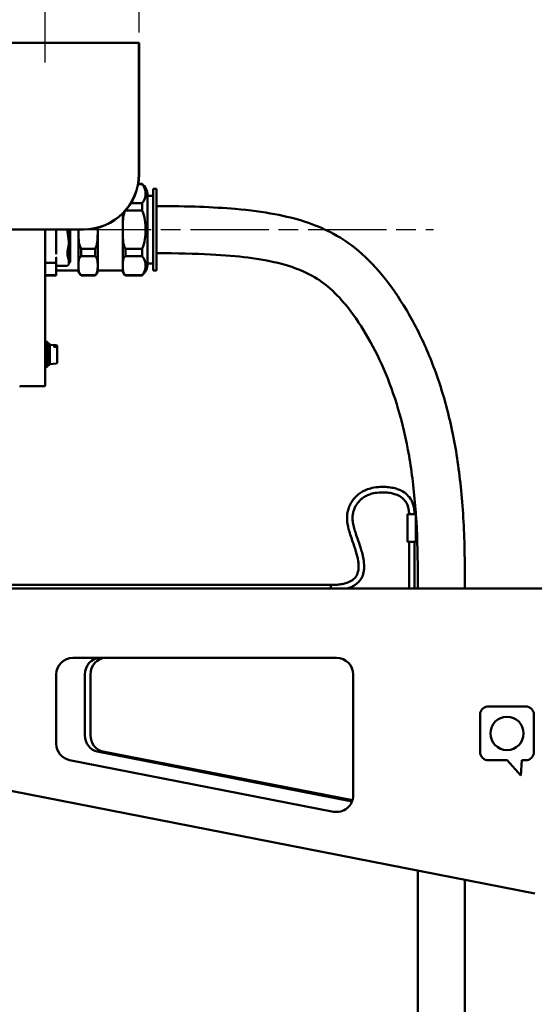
# Model space of a CAD drawing. Header units: millimetres. Extents: x 0 to 2100, y 0 to 1485.
# Tile 30 of 40: x 1028 to 1214, y 887 to 1242. Entities that reach past the tile are written whole.
import ezdxf

# ---------------------------------------------------------------- set-up
doc = ezdxf.new("R2010")
doc.units = ezdxf.units.MM
doc.header["$LTSCALE"] = 5
doc.linetypes.add('CHAIN', pattern=[0.3543, 0.2362, -0.0295, 0.0591, -0.0295])
for name, color, linetype, lineweight in [('Bemaßung (ISO)', 7, 'Continuous', 25), ('Mittellinie (ISO)', 7, 'Continuous', 25), ('Sichtbar (ISO)', 7, 'Continuous', 50)]:
    doc.layers.add(name, color=color, linetype=linetype, lineweight=lineweight)
doc.styles.add('Notiztext (DIN)', font='isocpeur.ttf')
doc.dimstyles.new('Standard (DIN)', dxfattribs={"dimscale": 5, "dimtxt": 3.5, "dimasz": 2.5, "dimexe": 3.175, "dimexo": 0.8, "dimgap": 0.8, "dimtad": 1, "dimrnd": 1e-08, "dimzin": 0, "dimtxsty": 'Notiztext (DIN)', "dimcen": 0.09, "dimdle": 10, "dimclrd": 256, "dimclre": 256, "dimclrt": 256, "dimadec": 0, "dimazin": 0, "dimtfac": 1, "dimtmove": 0, "dimatfit": 3, "dimfxl": 1, "dimtolj": 1, "dimtzin": 0, "dimlwd": -1, "dimlwe": -1, "dimarcsym": 0})

# ---------------------------------------------------------------- blocks, each defined once
blk = doc.blocks.new('*D5')
at = {"layer": 'Bemaßung (ISO)'}
for p, q in [((854.31, 1047.91), (854.31, 825.95)), ((1254.31, 891.83), (1254.31, 825.95)), ((1241.81, 841.82), (866.81, 841.82))]:
    blk.add_line(p, q, dxfattribs=at)
for points in [[(866.81, 843.9), (866.81, 839.74), (854.31, 841.82)], [(1241.81, 843.9), (1241.81, 839.74), (1254.31, 841.82)]]:
    blk.add_solid(points, dxfattribs=at)
at = {"layer": 'Defpoints', "color": 0}
for p in [(854.31, 1051.91), (1254.31, 895.83), (854.31, 841.82)]:
    blk.add_point(p, dxfattribs=at)
at = {"layer": 'Bemaßung (ISO)', "insert": (988.96, 866.82), "char_height": 17.5, "attachment_point": 1, "style": 'Notiztext (DIN)'}
blk.add_mtext('\\A1;400,00', dxfattribs=at)
blk = doc.blocks.new('*D10')
at = {"layer": 'Bemaßung (ISO)'}
for p, q in [((854.31, 1100.91), (854.31, 1279)), ((1037.51, 1226.66), (1037.51, 1279)), ((866.81, 1263.12), (1025.01, 1263.12))]:
    blk.add_line(p, q, dxfattribs=at)
for points in [[(866.81, 1265.21), (866.81, 1261.04), (854.31, 1263.12)], [(1025.01, 1265.21), (1025.01, 1261.04), (1037.51, 1263.12)]]:
    blk.add_solid(points, dxfattribs=at)
at = {"layer": 'Defpoints', "color": 0}
for p in [(1037.51, 1263.12), (1037.51, 1222.66), (854.31, 1096.91)]:
    blk.add_point(p, dxfattribs=at)
at = {"layer": 'Bemaßung (ISO)', "insert": (915.72, 1288.12), "char_height": 17.5, "attachment_point": 1, "style": 'Notiztext (DIN)'}
blk.add_mtext('\\A1;183,20', dxfattribs=at)
blk = doc.blocks.new('*D12')
at = {"layer": 'Bemaßung (ISO)'}
for p, q in [((681.41, 1237.51), (681.41, 1365.37)), ((1071.41, 1237.51), (1071.41, 1365.37)), ((693.91, 1349.49), (1058.91, 1349.49))]:
    blk.add_line(p, q, dxfattribs=at)
for points in [[(693.91, 1351.58), (693.91, 1347.41), (681.41, 1349.49)], [(1058.91, 1351.58), (1058.91, 1347.41), (1071.41, 1349.49)]]:
    blk.add_solid(points, dxfattribs=at)
at = {"layer": 'Defpoints', "color": 0}
for p in [(1071.41, 1349.49), (681.41, 1233.51), (1071.41, 1233.51)]:
    blk.add_point(p, dxfattribs=at)
at = {"layer": 'Bemaßung (ISO)', "insert": (844.47, 1374.49), "char_height": 17.5, "attachment_point": 1, "style": 'Notiztext (DIN)'}
blk.add_mtext('\\A1;390,00', dxfattribs=at)

msp = doc.modelspace()

# ---------------------------------------------------------------- linework, layer by layer
at = {"layer": 'Mittellinie (ISO)', "linetype": 'CHAIN', "ltscale": 23.990969}
msp.add_line((664.962, 1166.408), (1177.812, 1166.408), dxfattribs=at)
at = {"layer": 'Sichtbar (ISO)'}
for p, q in [((1071.361, 1233.841), (681.461, 1233.841)), ((1071.361, 1233.841), (1071.411, 1233.791)), ((1071.361, 1233.548), (1071.361, 1233.841)), ((1071.361, 1233.548), (1071.361, 1194.658)), ((1071.411, 1233.791), (1071.411, 1233.513)), ((1071.411, 1194.622), (1071.411, 1233.513)), ((1071.361, 1193.95), (1071.361, 1194.658)), ((1071.361, 1193.95), (1071.361, 1186.451)), ((1071.411, 1194.622), (1071.411, 1193.95)), ((1071.411, 1186.451), (1071.411, 1193.95)), ((1072.511, 1182.835), (1071.081, 1182.835)), ((1071.094, 1182.908), (1072.511, 1182.908)), ((1072.511, 1182.908), (1072.511, 1182.835)), ((1076.511, 1181.158), (1076.511, 1151.658)), ((1076.511, 1181.158), (1077.711, 1181.158)), ((1077.711, 1151.658), (1077.711, 1181.158)), ((1068.439, 1175.961), (1072.511, 1175.961)), ((1072.511, 1175.961), (1072.511, 1173.281)), ((1074.511, 1154.158), (1074.511, 1178.658)), ((1074.511, 1178.658), (1076.511, 1178.658)), ((1066.511, 1173.281), (1066.511, 1173.336)), ((1072.511, 1173.281), (1066.511, 1173.281)), ((1065.511, 1151.658), (1065.511, 1172.267)), ((1051.411, 1166.501), (756.411, 1166.501)), ((756.411, 1166.451), (1051.411, 1166.451)), ((1037.511, 1166.451), (1037.511, 1110.158)), ((1041.511, 1166.408), (1041.511, 1166.451)), ((1041.511, 1165.714), (1041.511, 1166.408)), ((1041.511, 1161.85), (1041.511, 1165.714)), ((1046.511, 1166.451), (1046.511, 1154.958)), ((1049.511, 1151.658), (1049.511, 1166.451)), ((1056.511, 1167.112), (1056.511, 1151.658)), ((1041.511, 1161.85), (1041.511, 1161.141)), ((1046.011, 1161.85), (1046.011, 1162.335)), ((1046.011, 1161.85), (1046.011, 1161.495)), ((1046.253, 1162.439), (1046.253, 1163.176)), ((1046.253, 1162.439), (1046.253, 1161.291)), ((1041.51, 1158.274), (1041.491, 1158.274)), ((1041.511, 1158.518), (1041.511, 1161.141)), ((1041.511, 1157.542), (1041.511, 1158.274)), ((1046.011, 1161.157), (1046.011, 1161.495)), ((1046.253, 1160.611), (1046.253, 1161.291)), ((1050.511, 1156.854), (1050.511, 1159.534)), ((1050.511, 1159.534), (1055.511, 1159.534)), ((1055.511, 1159.534), (1055.511, 1156.854)), ((1066.511, 1156.854), (1066.511, 1159.534)), ((1066.511, 1159.534), (1072.511, 1159.534)), ((1072.511, 1159.534), (1072.511, 1156.854)), ((1041.511, 1156.395), (1041.511, 1153.84)), ((1046.011, 1154.053), (1046.011, 1155.367)), ((1046.253, 1155.65), (1046.253, 1155.998)), ((1046.253, 1155.65), (1046.253, 1154.52)), ((1055.511, 1156.854), (1050.511, 1156.854)), ((1072.511, 1156.854), (1066.511, 1156.854)), ((1041.491, 1154.408), (1038.011, 1154.408)), ((1041.511, 1153.608), (1041.511, 1153.84)), ((1041.511, 1153.608), (1041.511, 1149.98)), ((1041.71, 1153.408), (1041.511, 1153.608)), ((1041.511, 1151.658), (1049.511, 1151.658)), ((1041.711, 1153.408), (1045.511, 1153.408)), ((1046.253, 1154.52), (1046.011, 1154.208)), ((1046.011, 1154.053), (1046.011, 1153.908)), ((1056.511, 1151.658), (1065.511, 1151.658)), ((1074.511, 1154.158), (1076.511, 1154.158)), ((1076.511, 1151.658), (1077.711, 1151.658)), ((1037.511, 1149.98), (1041.511, 1149.98)), ((1037.511, 1149.908), (1041.511, 1149.908)), ((1041.511, 1149.908), (1041.511, 1149.98)), ((1050.511, 1149.908), (1050.511, 1149.98)), ((1050.511, 1149.98), (1055.511, 1149.98)), ((1050.511, 1149.908), (1055.511, 1149.908)), ((1055.511, 1149.98), (1055.511, 1149.908)), ((1066.511, 1149.908), (1066.511, 1149.98)), ((1066.511, 1149.98), (1072.511, 1149.98)), ((1066.511, 1149.908), (1072.511, 1149.908)), ((1072.511, 1149.98), (1072.511, 1149.908)), ((1037.514, 1125.815), (1037.608, 1125.909)), ((1038.207, 1125.912), (1037.615, 1125.912)), ((1038.308, 1125.815), (1038.214, 1125.909)), ((1038.311, 1125.808), (1038.311, 1117.016)), ((1039.111, 1125.212), (1038.411, 1125.212)), ((1039.211, 1125.112), (1039.211, 1123.55)), ((1039.211, 1123.384), (1039.211, 1123.55)), ((1039.211, 1123.227), (1039.211, 1123.384)), ((1039.211, 1123.227), (1039.211, 1117.712)), ((1041.628, 1124.7), (1039.319, 1124.902)), ((1040.711, 1124.607), (1040.711, 1124.161)), ((1041.811, 1124.501), (1041.811, 1124.45)), ((1041.811, 1123.892), (1041.811, 1124.45)), ((1041.811, 1123.892), (1041.811, 1118.323)), ((1037.514, 1117.009), (1037.608, 1116.915)), ((1038.207, 1116.912), (1037.615, 1116.912)), ((1038.308, 1117.009), (1038.214, 1116.915)), ((1039.111, 1117.612), (1038.411, 1117.612)), ((1041.628, 1118.123), (1039.319, 1117.921)), ((1037.261, 1109.908), (1028.319, 1109.908)), ((1168.426, 1063.709), (1168.426, 1053.709)), ((1171.426, 1063.709), (1168.426, 1063.709)), ((1171.426, 1063.709), (1171.426, 1053.709)), ((1168.426, 1053.709), (1171.426, 1053.709)), ((1168.926, 1053.709), (1168.926, 1038.709)), ((1170.926, 1053.709), (1170.926, 1038.709)), ((1172.061, 1036.908), (1172.061, 1042.978)), ((1189.061, 1036.908), (1189.061, 1042.978)), ((917.932, 1038.209), (1140.726, 1038.209)), ((1140.726, 1038.209), (1140.726, 1036.908)), ((1168.926, 1038.709), (1168.926, 1036.908)), ((1170.926, 1036.908), (1170.926, 1038.709)), ((1241.718, 1036.908), (829.311, 1036.908)), ((1047.494, 1011.908), (1142.775, 1011.908)), ((1041.494, 980.932), (1041.494, 1005.908)), ((1051.831, 984.041), (1051.831, 1005.908)), ((1053.865, 1005.908), (1053.865, 984.041)), ((1148.775, 1005.908), (1148.775, 962.297)), ((853.552, 997.465), (1214.311, 926.908)), ((1194.574, 977.935), (1194.574, 991.408)), ((1197.574, 994.408), (1211.047, 994.408)), ((1214.047, 991.408), (1214.047, 977.935)), ((1148.373, 960.136), (1056.348, 978.135)), ((1058.382, 978.135), (1148.503, 960.509)), ((1141.623, 956.408), (1046.342, 975.043)), ((1204.311, 974.935), (1197.574, 974.935)), ((1209.251, 969.408), (1204.311, 974.935)), ((1209.611, 974.935), (1209.251, 969.408)), ((1211.047, 974.935), (1209.611, 974.935)), ((1172.061, 562.978), (1172.061, 935.171)), ((1189.061, 562.978), (1189.061, 931.846))]:
    msp.add_line(p, q, dxfattribs=at)
msp.add_circle((1204.311, 984.658), 6, dxfattribs=at)
for centre, radius, start, end in [((1051.411, 1186.451), 20, 270, 0), ((1051.411, 1186.451), 19.95, 270, 0), ((1068.995, 1178.658), 5.516, 0, 50.40225), ((1038.011, 1154.908), 0.5, 180, 270), ((1046.011, 1154.958), 0.5, 298.95502, 0), ((1041.491, 1154.388), 0.02, 0, 90), ((1041.711, 1153.41), 0.002, 225, 270), ((1045.511, 1153.908), 0.5, 270, 0), ((1051.542, 1151.658), 2.031, 180, 239.48976), ((1054.479, 1151.658), 2.031, 300.51024, 0), ((1067.542, 1151.658), 2.031, 180, 239.48976), ((1068.995, 1154.158), 5.516, 309.59775, 0), ((1037.521, 1125.808), 0.01, 135, 180), ((1037.615, 1125.902), 0.01, 90, 135), ((1038.207, 1125.902), 0.01, 45, 90), ((1038.301, 1125.808), 0.01, 0, 45), ((1038.411, 1125.112), 0.1, 90, 180), ((1039.111, 1125.112), 0.1, 0, 90), ((1039.311, 1124.803), 0.1, 85, 180), ((1041.611, 1124.501), 0.2, 0, 85), ((1037.521, 1117.016), 0.01, 180, 225), ((1037.615, 1116.922), 0.01, 225, 270), ((1038.207, 1116.922), 0.01, 270, 315), ((1038.301, 1117.016), 0.01, 315, 0), ((1038.411, 1117.712), 0.1, 180, 270), ((1039.111, 1117.712), 0.1, 270, 0), ((1039.311, 1118.021), 0.1, 180, 275), ((1041.611, 1118.323), 0.2, 275, 0), ((1028.319, 1109.928), 0.02, 225, 270), ((1037.261, 1110.158), 0.25, 270, 0), ((1047.494, 1005.908), 6, 90, 180), ((1142.775, 1005.908), 6, 0, 90), ((1197.574, 991.408), 3, 90, 180), ((1211.047, 991.408), 3, 0, 90), ((1047.494, 980.932), 6, 180, 258.93367), ((1197.574, 977.935), 3, 180, 270), ((1211.047, 977.935), 3, 270, 0), ((1142.775, 962.297), 6, 258.93367, 0)]:
    msp.add_arc(centre, radius, start, end, dxfattribs=at)
for centre, major_axis, ratio, start_param, end_param in [((283.596, -6629.085), (-8487.043, -0.484), 0.9171953, 4.6229012, 4.6230138), ((1057.312, 1005.908), (0, 6), 0.9135475, 0, 1.5707963), ((1059.346, 1005.908), (0, 6), 0.9135475, 0, 1.5707963), ((1057.312, 984.041), (0, -6), 0.9135475, 4.712389, 6.1063776), ((1059.346, 984.041), (0, -6), 0.9135475, 4.712389, 6.1063776)]:
    msp.add_ellipse(centre, major_axis=major_axis, ratio=ratio, start_param=start_param, end_param=end_param, dxfattribs=at)
for points, knots in [([(1072.511, 1175.961), (1072.521, 1175.971), (1072.53, 1175.981), (1073.515, 1176.979), (1073.776, 1178.296), (1073.776, 1179.398), (1073.776, 1180.5), (1073.515, 1181.817), (1072.53, 1182.815), (1072.521, 1182.825), (1072.511, 1182.835)], [-0.6679636, -0.6679636, -0.6679636, -0.6679636, -0.6614386, -0.6614386, 0, 0, 0, 0.6614386, 0.6614386, 0.6679636, 0.6679636, 0.6679636, 0.6679636]), ([(1066.511, 1173.281), (1066.29, 1172.97), (1066.117, 1172.557), (1065.733, 1171.322), (1065.634, 1170.332), (1065.53, 1168.334), (1065.526, 1167.325), (1065.526, 1165.49), (1065.53, 1164.481), (1065.634, 1162.483), (1065.733, 1161.494), (1066.117, 1160.258), (1066.29, 1159.845), (1066.511, 1159.534)], [0.9035903, 0.9035903, 0.9035903, 0.9035903, 1.0163833, 1.0163833, 1.2917444, 1.2917444, 1.5671054, 1.5671054, 1.8424665, 1.8424665, 2.1178276, 2.1178276, 2.2306206, 2.2306206, 2.2306206, 2.2306206]), ([(1072.511, 1159.534), (1072.521, 1159.553), (1072.53, 1159.573), (1073.515, 1161.57), (1073.776, 1164.203), (1073.776, 1166.408), (1073.776, 1168.612), (1073.515, 1171.245), (1072.53, 1173.242), (1072.521, 1173.262), (1072.511, 1173.281)], [-0.6679636, -0.6679636, -0.6679636, -0.6679636, -0.6614386, -0.6614386, 0, 0, 0, 0.6614386, 0.6614386, 0.6679636, 0.6679636, 0.6679636, 0.6679636]), ([(1189.061, 1042.978), (1189.061, 1051.457), (1188.792, 1059.341), (1187.675, 1074.177), (1186.825, 1081.13), (1184.532, 1094.273), (1183.09, 1100.463), (1179.644, 1112.167), (1177.64, 1117.681), (1173.141, 1128.057), (1170.647, 1132.918), (1165.265, 1141.957), (1162.404, 1146.138), (1156.27, 1153.592), (1153.035, 1156.92), (1146.611, 1161.95), (1143.734, 1163.824), (1137.736, 1166.904), (1134.707, 1168.165), (1128.059, 1170.331), (1124.449, 1171.241), (1116.188, 1172.792), (1111.492, 1173.416), (1098.283, 1174.569), (1089.026, 1174.908), (1077.711, 1174.908)], [1, 1, 1, 1, 1.2, 1.2, 1.4, 1.4, 1.6, 1.6, 1.8, 1.8, 2, 2, 2.2, 2.2, 2.3830936, 2.3830936, 2.5079443, 2.5079443, 2.6155148, 2.6155148, 2.7218481, 2.7218481, 2.8339774, 2.8339774, 3, 3, 3, 3]), ([(1045.571, 1166.45), (1045.571, 1166.375), (1045.571, 1166.301), (1045.572, 1166.227), (1045.579, 1165.812), (1045.607, 1165.428), (1045.715, 1164.483), (1045.82, 1163.955), (1045.921, 1163.32), (1045.938, 1163.206), (1045.953, 1163.093)], [-1.06178401, -1.06178401, -1.06178401, -1.06178401, -1.04347553, -1.04347553, -1.04347553, -0.9401234, -0.9401234, -0.77475999, -0.77475999, -0.73849572, -0.73849572, -0.73849572, -0.73849572]), ([(1046.253, 1163.176), (1046.253, 1163.29), (1046.25, 1163.404), (1046.224, 1164.039), (1046.161, 1164.553), (1046.081, 1165.464), (1046.057, 1165.833), (1046.051, 1166.233), (1046.05, 1166.305), (1046.05, 1166.377), (1046.05, 1166.45)], [0.73849572, 0.73849572, 0.73849572, 0.73849572, 0.77475999, 0.77475999, 0.9401234, 0.9401234, 1.04347553, 1.04347553, 1.04347553, 1.06191346, 1.06191346, 1.06191346, 1.06191346]), ([(1049.526, 1166.451), (1049.526, 1166.436), (1049.526, 1166.422), (1049.526, 1165.49), (1049.53, 1164.481), (1049.634, 1162.483), (1049.733, 1161.494), (1050.117, 1160.258), (1050.29, 1159.845), (1050.511, 1159.534)], [1.56279761, 1.56279761, 1.56279761, 1.56279761, 1.56710545, 1.56710545, 1.84246653, 1.84246653, 2.1178276, 2.1178276, 2.23062056, 2.23062056, 2.23062056, 2.23062056]), ([(1055.511, 1159.534), (1055.731, 1159.845), (1055.904, 1160.258), (1056.289, 1161.494), (1056.388, 1162.483), (1056.492, 1164.481), (1056.495, 1165.49), (1056.495, 1166.408), (1056.495, 1166.636), (1056.495, 1166.87), (1056.494, 1167.107)], [-0.66351511, -0.66351511, -0.66351511, -0.66351511, -0.55072216, -0.55072216, -0.27536108, -0.27536108, 0, 0, 0, 0.0684471, 0.0684471, 0.0684471, 0.0684471]), ([(1045.953, 1163.093), (1045.969, 1162.965), (1045.984, 1162.837), (1046.005, 1162.585), (1046.011, 1162.459), (1046.011, 1162.335)], [0.275302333, 0.275302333, 0.275302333, 0.275302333, 0.307848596, 0.307848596, 0.34039486, 0.34039486, 0.34039486, 0.34039486]), ([(1041.491, 1158.274), (1041.491, 1158.274), (1041.491, 1158.274), (1041.491, 1158.274), (1041.491, 1158.274), (1041.492, 1158.275), (1041.493, 1158.276), (1041.494, 1158.279), (1041.495, 1158.281), (1041.496, 1158.285), (1041.496, 1158.287), (1041.498, 1158.294), (1041.498, 1158.299), (1041.501, 1158.32), (1041.503, 1158.338), (1041.506, 1158.374), (1041.507, 1158.392), (1041.51, 1158.448), (1041.511, 1158.485), (1041.511, 1158.518)], [0.055917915, 0.055917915, 0.055917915, 0.055917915, 0.055960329, 0.055960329, 0.05602424, 0.05602424, 0.056375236, 0.056375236, 0.057274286, 0.057274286, 0.058173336, 0.058173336, 0.059971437, 0.059971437, 0.067137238, 0.067137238, 0.07430304, 0.07430304, 0.088634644, 0.088634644, 0.088634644, 0.088634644]), ([(1041.51, 1158.274), (1041.51, 1158.274), (1041.51, 1158.274), (1041.51, 1158.274), (1041.51, 1158.274), (1041.51, 1158.274), (1041.511, 1158.274), (1041.511, 1158.274), (1041.511, 1158.274), (1041.511, 1158.274), (1041.511, 1158.274), (1041.511, 1158.274), (1041.511, 1158.274), (1041.511, 1158.274), (1041.511, 1158.274), (1041.511, 1158.274), (1041.511, 1158.274), (1041.511, 1158.274), (1041.511, 1158.274), (1041.511, 1158.274), (1041.511, 1158.274), (1041.511, 1158.274), (1041.511, 1158.274), (1041.511, 1158.274), (1041.511, 1158.274), (1041.511, 1158.274), (1041.511, 1158.274), (1041.511, 1158.274), (1041.511, 1158.274), (1041.511, 1158.274), (1041.511, 1158.274), (1041.511, 1158.274), (1041.511, 1158.274), (1041.511, 1158.274), (1041.511, 1158.274), (1041.511, 1158.274)], [0, 0, 0, 0, 0.00003657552, 0.00003657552, 0.00006398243, 0.00006398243, 0.00008896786, 0.00008896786, 0.00009220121, 0.00009220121, 0.00009378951, 0.00009378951, 0.00009535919, 0.00009535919, 0.00009691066, 0.00009691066, 0.00009844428, 0.00009844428, 0.00009996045, 0.00009996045, 0.00010145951, 0.00010145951, 0.00010294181, 0.00010294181, 0.00010440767, 0.00010440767, 0.00010585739, 0.00010585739, 0.00010729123, 0.00010729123, 0.00010870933, 0.00010870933, 0.00011080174, 0.00011080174, 0.00011288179, 0.00011288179, 0.00011288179, 0.00011288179]), ([(1045.953, 1160.462), (1045.892, 1160.061), (1045.794, 1159.674), (1045.628, 1158.863), (1045.569, 1158.471), (1045.56, 1158.023), (1045.556, 1157.786), (1045.566, 1157.552), (1045.61, 1157.116), (1045.644, 1156.91), (1045.771, 1156.327), (1045.884, 1155.999), (1045.953, 1155.73)], [-0.62449909, -0.62449909, -0.62449909, -0.62449909, -0.46019532, -0.46019532, -0.31224955, -0.31224955, -0.31224955, -0.23418716, -0.23418716, -0.15612477, -0.15612477, 0, 0, 0, 0]), ([(1046.011, 1161.157), (1046.011, 1161.039), (1046.005, 1160.921), (1045.984, 1160.689), (1045.97, 1160.575), (1045.953, 1160.462)], [0.444929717, 0.444929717, 0.444929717, 0.444929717, 0.477130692, 0.477130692, 0.509331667, 0.509331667, 0.509331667, 0.509331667]), ([(1046.253, 1155.998), (1046.253, 1156.257), (1046.195, 1156.528), (1046.109, 1157.023), (1046.082, 1157.202), (1046.046, 1157.595), (1046.036, 1157.815), (1046.04, 1158.046), (1046.048, 1158.483), (1046.101, 1158.896), (1046.208, 1159.77), (1046.253, 1160.195), (1046.253, 1160.611)], [0, 0, 0, 0, 0.15612477, 0.15612477, 0.23418716, 0.23418716, 0.31224955, 0.31224955, 0.31224955, 0.46019532, 0.46019532, 0.62449909, 0.62449909, 0.62449909, 0.62449909]), ([(1041.491, 1156.435), (1041.491, 1156.435), (1041.491, 1156.435), (1041.492, 1156.435), (1041.493, 1156.435), (1041.496, 1156.434), (1041.497, 1156.434), (1041.501, 1156.432), (1041.503, 1156.431), (1041.505, 1156.429)], [-0.0000074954, -0.0000074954, -0.0000074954, -0.0000074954, 0, 0, 0.0004128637, 0.0004128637, 0.0008255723, 0.0008255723, 0.0016090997, 0.0016090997, 0.0016090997, 0.0016090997]), ([(1041.511, 1156.395), (1041.511, 1156.399), (1041.511, 1156.404), (1041.51, 1156.413), (1041.509, 1156.418), (1041.508, 1156.425), (1041.507, 1156.426), (1041.506, 1156.428), (1041.506, 1156.428), (1041.505, 1156.429), (1041.505, 1156.429), (1041.505, 1156.429)], [0.0185859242, 0.0185859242, 0.0185859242, 0.0185859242, 0.0204022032, 0.0204022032, 0.0222184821, 0.0222184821, 0.0226911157, 0.0226911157, 0.0228114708, 0.0228114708, 0.0228798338, 0.0228798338, 0.0228798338, 0.0228798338]), ([(1045.953, 1155.73), (1045.97, 1155.664), (1045.984, 1155.601), (1046.005, 1155.481), (1046.011, 1155.423), (1046.011, 1155.367)], [1.06681793, 1.06681793, 1.06681793, 1.06681793, 1.099018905, 1.099018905, 1.131219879, 1.131219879, 1.131219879, 1.131219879]), ([(1050.511, 1156.854), (1050.29, 1156.698), (1050.117, 1156.492), (1049.733, 1155.874), (1049.634, 1155.379), (1049.53, 1154.38), (1049.526, 1153.876), (1049.526, 1152.958), (1049.53, 1152.454), (1049.634, 1151.455), (1049.733, 1150.96), (1050.117, 1150.343), (1050.29, 1150.136), (1050.511, 1149.98)], [0.9035903, 0.9035903, 0.9035903, 0.9035903, 1.0163833, 1.0163833, 1.2917444, 1.2917444, 1.5671054, 1.5671054, 1.8424665, 1.8424665, 2.1178276, 2.1178276, 2.2306206, 2.2306206, 2.2306206, 2.2306206]), ([(1055.511, 1149.98), (1055.731, 1150.136), (1055.904, 1150.343), (1056.289, 1150.96), (1056.388, 1151.455), (1056.492, 1152.454), (1056.495, 1152.958), (1056.495, 1153.417), (1056.495, 1153.876), (1056.492, 1154.38), (1056.388, 1155.379), (1056.289, 1155.874), (1055.904, 1156.492), (1055.731, 1156.698), (1055.511, 1156.854)], [-0.6635151, -0.6635151, -0.6635151, -0.6635151, -0.5507222, -0.5507222, -0.2753611, -0.2753611, 0, 0, 0, 0.2753611, 0.2753611, 0.5507222, 0.5507222, 0.6635151, 0.6635151, 0.6635151, 0.6635151]), ([(1066.511, 1156.854), (1066.29, 1156.698), (1066.117, 1156.492), (1065.733, 1155.874), (1065.634, 1155.379), (1065.53, 1154.38), (1065.526, 1153.876), (1065.526, 1152.958), (1065.53, 1152.454), (1065.634, 1151.455), (1065.733, 1150.96), (1066.117, 1150.343), (1066.29, 1150.136), (1066.511, 1149.98)], [0.9035903, 0.9035903, 0.9035903, 0.9035903, 1.0163833, 1.0163833, 1.2917444, 1.2917444, 1.5671054, 1.5671054, 1.8424665, 1.8424665, 2.1178276, 2.1178276, 2.2306206, 2.2306206, 2.2306206, 2.2306206]), ([(1072.511, 1149.98), (1072.521, 1149.99), (1072.53, 1150), (1073.515, 1150.998), (1073.776, 1152.315), (1073.776, 1153.417), (1073.776, 1154.52), (1073.515, 1155.836), (1072.53, 1156.835), (1072.521, 1156.844), (1072.511, 1156.854)], [-0.6679636, -0.6679636, -0.6679636, -0.6679636, -0.6614386, -0.6614386, 0, 0, 0, 0.6614386, 0.6614386, 0.6679636, 0.6679636, 0.6679636, 0.6679636]), ([(1171.409, 1063.709), (1171.368, 1064.304), (1171.326, 1064.895), (1170.76, 1072.408), (1169.973, 1078.806), (1167.889, 1090.756), (1166.591, 1096.309), (1163.527, 1106.717), (1161.76, 1111.571), (1157.827, 1120.642), (1155.661, 1124.859), (1151.039, 1132.621), (1148.603, 1136.155), (1144.049, 1141.689), (1141.966, 1143.85), (1137.687, 1147.428), (1135.525, 1148.907), (1131.095, 1151.218), (1129.002, 1152.117), (1122.467, 1154.312), (1117.383, 1155.466), (1106.8, 1156.802), (1102.364, 1157.189), (1091.622, 1157.754), (1085.172, 1157.908), (1077.711, 1157.908)], [1.1830463, 1.1830463, 1.1830463, 1.1830463, 1.2, 1.2, 1.4, 1.4, 1.6, 1.6, 1.8, 1.8, 2, 2, 2.2, 2.2, 2.3603585, 2.3603585, 2.5038287, 2.5038287, 2.6089917, 2.6089917, 2.7848188, 2.7848188, 2.8871147, 2.8871147, 3, 3, 3, 3]), ([(1038.406, 1122.871), (1038.401, 1122.869), (1038.396, 1122.866), (1038.387, 1122.86), (1038.383, 1122.857), (1038.374, 1122.851), (1038.369, 1122.847), (1038.361, 1122.84), (1038.357, 1122.837), (1038.349, 1122.83), (1038.345, 1122.826), (1038.338, 1122.818), (1038.335, 1122.815), (1038.329, 1122.807), (1038.326, 1122.803), (1038.321, 1122.795), (1038.319, 1122.791), (1038.315, 1122.784), (1038.313, 1122.78), (1038.311, 1122.772), (1038.311, 1122.768), (1038.311, 1122.764)], [0, 0, 0, 0, 0.001575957, 0.001575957, 0.003151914, 0.003151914, 0.004727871, 0.004727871, 0.006303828, 0.006303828, 0.007879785, 0.007879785, 0.009455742, 0.009455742, 0.011031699, 0.011031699, 0.012607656, 0.012607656, 0.014183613, 0.014183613, 0.01575957, 0.01575957, 0.01575957, 0.01575957]), ([(1039.106, 1123.238), (1039.059, 1123.215), (1039.012, 1123.191), (1038.919, 1123.142), (1038.872, 1123.118), (1038.778, 1123.069), (1038.732, 1123.045), (1038.638, 1122.996), (1038.592, 1122.971), (1038.499, 1122.921), (1038.452, 1122.896), (1038.406, 1122.871)], [-1.50497519, -1.50497519, -1.50497519, -1.50497519, -1.48348462, -1.48348462, -1.46199404, -1.46199404, -1.44050347, -1.44050347, -1.4190129, -1.4190129, -1.39752233, -1.39752233, -1.39752233, -1.39752233]), ([(1039.211, 1123.227), (1039.211, 1123.229), (1039.21, 1123.232), (1039.208, 1123.24), (1039.206, 1123.244), (1039.199, 1123.251), (1039.195, 1123.253), (1039.188, 1123.256), (1039.185, 1123.256), (1039.178, 1123.257), (1039.174, 1123.258), (1039.166, 1123.257), (1039.161, 1123.257), (1039.153, 1123.256), (1039.149, 1123.255), (1039.14, 1123.252), (1039.135, 1123.251), (1039.123, 1123.246), (1039.114, 1123.243), (1039.106, 1123.238)], [0, 0, 0, 0, 0.001148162, 0.001148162, 0.003085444, 0.003085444, 0.005005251, 0.005005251, 0.00629236, 0.00629236, 0.007797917, 0.007797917, 0.009303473, 0.009303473, 0.01080903, 0.01080903, 0.012314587, 0.012314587, 0.015055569, 0.015055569, 0.015055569, 0.015055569]), ([(1040.619, 1124.725), (1040.62, 1124.725), (1040.62, 1124.725), (1040.637, 1124.72), (1040.653, 1124.711), (1040.677, 1124.689), (1040.686, 1124.679), (1040.699, 1124.656), (1040.704, 1124.646), (1040.709, 1124.626), (1040.711, 1124.616), (1040.711, 1124.607)], [-0.018106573, -0.018106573, -0.018106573, -0.018106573, -0.017993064, -0.017993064, -0.011136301, -0.011136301, -0.006384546, -0.006384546, -0.002891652, -0.002891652, 0, 0, 0, 0]), ([(1040.619, 1124.15), (1040.62, 1124.15), (1040.62, 1124.15), (1040.637, 1124.158), (1040.653, 1124.163), (1040.67, 1124.164), (1040.673, 1124.164), (1040.675, 1124.164)], [-0.0001149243, -0.0001149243, -0.0001149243, -0.0001149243, 0, 0, 0.0069422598, 0.0069422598, 0.0082949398, 0.0082949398, 0.0082949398, 0.0082949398]), ([(1041.811, 1123.892), (1041.811, 1123.912), (1041.808, 1123.931), (1041.796, 1123.969), (1041.787, 1123.986), (1041.764, 1124.018), (1041.75, 1124.032), (1041.72, 1124.056), (1041.702, 1124.066), (1041.666, 1124.08), (1041.647, 1124.084), (1041.628, 1124.086)], [0, 0, 0, 0, 0.002990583, 0.002990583, 0.005981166, 0.005981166, 0.00897175, 0.00897175, 0.011962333, 0.011962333, 0.014952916, 0.014952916, 0.014952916, 0.014952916]), ([(1170.926, 1063.709), (1170.926, 1064.486), (1170.864, 1065.205), (1170.647, 1066.444), (1170.506, 1066.978), (1170.168, 1067.932), (1169.976, 1068.358), (1169.333, 1069.526), (1168.812, 1070.179), (1167.596, 1071.333), (1166.89, 1071.81), (1165.679, 1072.436), (1165.187, 1072.642), (1164.079, 1073.026), (1163.461, 1073.185), (1162.061, 1073.459), (1161.284, 1073.546), (1159.557, 1073.64), (1158.631, 1073.613), (1156.77, 1073.444), (1155.861, 1073.282), (1154.291, 1072.869), (1153.614, 1072.627), (1152.419, 1072.084), (1151.894, 1071.791), (1150.926, 1071.145), (1150.482, 1070.795), (1149.65, 1070.027), (1149.264, 1069.608), (1148.543, 1068.7), (1148.214, 1068.208), (1147.629, 1067.17), (1147.375, 1066.623), (1146.972, 1065.518), (1146.818, 1064.962), (1146.61, 1063.848), (1146.551, 1063.291), (1146.52, 1062.126), (1146.552, 1061.517), (1146.721, 1060.13), (1146.879, 1059.345), (1147.442, 1057.159), (1147.939, 1055.683), (1148.921, 1052.827), (1149.347, 1051.611), (1150.071, 1049.191), (1150.376, 1048.016), (1150.694, 1045.944), (1150.758, 1045.05), (1150.666, 1043.748), (1150.598, 1043.306), (1150.322, 1042.253), (1150.062, 1041.668), (1149.367, 1040.717), (1148.983, 1040.329), (1147.964, 1039.603), (1147.317, 1039.267), (1145.987, 1038.812), (1145.405, 1038.659), (1144.192, 1038.433), (1143.582, 1038.351), (1142.245, 1038.239), (1141.518, 1038.209), (1140.726, 1038.209)], [1, 1, 1, 1, 1.0673144, 1.0673144, 1.125273, 1.125273, 1.1787847, 1.1787847, 1.2834853, 1.2834853, 1.3998243, 1.3998243, 1.4766415, 1.4766415, 1.5721648, 1.5721648, 1.6962308, 1.6962308, 1.8589906, 1.8589906, 2.0491164, 2.0491164, 2.2187454, 2.2187454, 2.3735933, 2.3735933, 2.5274422, 2.5274422, 2.688109, 2.688109, 2.8581125, 2.8581125, 3.0317041, 3.0317041, 3.1962204, 3.1962204, 3.3525832, 3.3525832, 3.5154773, 3.5154773, 3.7119897, 3.7119897, 4.0306885, 4.0306885, 4.2306885, 4.2306885, 4.3995464, 4.3995464, 4.5275903, 4.5275903, 4.5964206, 4.5964206, 4.6994424, 4.6994424, 4.7787998, 4.7787998, 4.8608694, 4.8608694, 4.912623, 4.912623, 4.9563115, 4.9563115, 5, 5, 5, 5]), ([(1168.926, 1063.709), (1168.926, 1064.38), (1168.872, 1064.982), (1168.695, 1065.994), (1168.583, 1066.419), (1168.192, 1067.521), (1167.856, 1068.11), (1167.066, 1069.119), (1166.608, 1069.537), (1165.497, 1070.316), (1164.822, 1070.645), (1163.612, 1071.075), (1163.093, 1071.215), (1161.896, 1071.459), (1161.219, 1071.541), (1159.697, 1071.636), (1158.869, 1071.619), (1157.2, 1071.482), (1156.387, 1071.344), (1155.013, 1070.997), (1154.431, 1070.795), (1153.423, 1070.349), (1152.988, 1070.11), (1152.189, 1069.589), (1151.826, 1069.307), (1151.141, 1068.687), (1150.823, 1068.348), (1150.226, 1067.61), (1149.951, 1067.208), (1149.462, 1066.359), (1149.25, 1065.911), (1148.912, 1065.013), (1148.783, 1064.564), (1148.607, 1063.665), (1148.555, 1063.217), (1148.521, 1062.267), (1148.542, 1061.765), (1148.675, 1060.594), (1148.804, 1059.914), (1149.286, 1057.985), (1149.727, 1056.641), (1150.648, 1053.952), (1151.07, 1052.758), (1151.694, 1050.757), (1151.899, 1050.058), (1152.28, 1048.547), (1152.454, 1047.73), (1152.704, 1045.937), (1152.765, 1044.955), (1152.642, 1043.413), (1152.553, 1042.858), (1152.291, 1041.895), (1152.144, 1041.484), (1151.794, 1040.741), (1151.603, 1040.406), (1150.963, 1039.486), (1150.434, 1038.93), (1149.443, 1038.193), (1149.076, 1037.961), (1148.236, 1037.517), (1147.756, 1037.308), (1147.012, 1037.048), (1146.785, 1036.975), (1146.55, 1036.908)], [1, 1, 1, 1, 1.0673144, 1.0673144, 1.125273, 1.125273, 1.2322964, 1.2322964, 1.3402876, 1.3402876, 1.4717325, 1.4717325, 1.5659275, 1.5659275, 1.6880139, 1.6880139, 1.8484241, 1.8484241, 2.0381965, 2.0381965, 2.2093676, 2.2093676, 2.3646214, 2.3646214, 2.5182689, 2.5182689, 2.6784024, 2.6784024, 2.8479216, 2.8479216, 3.0216273, 3.0216273, 3.186907, 3.186907, 3.3434138, 3.3434138, 3.5053691, 3.5053691, 3.6986325, 3.6986325, 4.0036142, 4.0036142, 4.2036142, 4.2036142, 4.3031624, 4.3031624, 4.4103084, 4.4103084, 4.5315702, 4.5315702, 4.5991687, 4.5991687, 4.6501539, 4.6501539, 4.693517, 4.693517, 4.7733884, 4.7733884, 4.8140489, 4.8140489, 4.8585269, 4.8585269, 4.8771392, 4.8771392, 4.8771392, 4.8771392])]:
    msp.add_open_spline(points, degree=3, knots=knots, dxfattribs=at)
msp.add_open_spline([(1172.061, 1042.978), (1172.061, 1050.312), (1171.851, 1057.103), (1171.426, 1063.451)], degree=3, dxfattribs=at)

# ---------------------------------------------------------------- dimensions: what is measured, and where the dimension line sits
at = {"layer": 'Bemaßung (ISO)'}
for base, p1, p2, picture, middle in [((1071.411, 1349.492), (681.411, 1233.513), (1071.411, 1233.513), '*D12', (876.411, 1349.492)), ((1037.511, 1263.123), (854.311, 1096.908), (1037.511, 1222.658), '*D10', (945.911, 1263.123))]:
    dim = msp.add_linear_dim(base=base, p1=p1, p2=p2, angle=180, dimstyle='Standard (DIN)', override={"dimgap": 0.8, "dimdec": 2, "dimtol": 0, "dimlim": 0, "dimtp": 0, "dimtm": 0, "dimtdec": 2, "dimtofl": 0, "dimatfit": 1}, dxfattribs=at)
    dim.commit()
    dim.dimension.update_dxf_attribs({"geometry": picture, "text_midpoint": middle, "dimtype": 160})
dim = msp.add_linear_dim(base=(854.311, 841.821), p1=(1254.311, 895.83), p2=(854.311, 1051.908), dimstyle='Standard (DIN)', override={"dimgap": 0.8, "dimdec": 2, "dimtol": 0, "dimlim": 0, "dimtp": 0, "dimtm": 0, "dimtdec": 2, "dimtofl": 0, "dimatfit": 1}, dxfattribs=at)
dim.commit()
dim.dimension.update_dxf_attribs({"geometry": '*D5', "text_midpoint": (1021.768, 841.821), "dimtype": 160})

doc.saveas('drawing.dxf')
